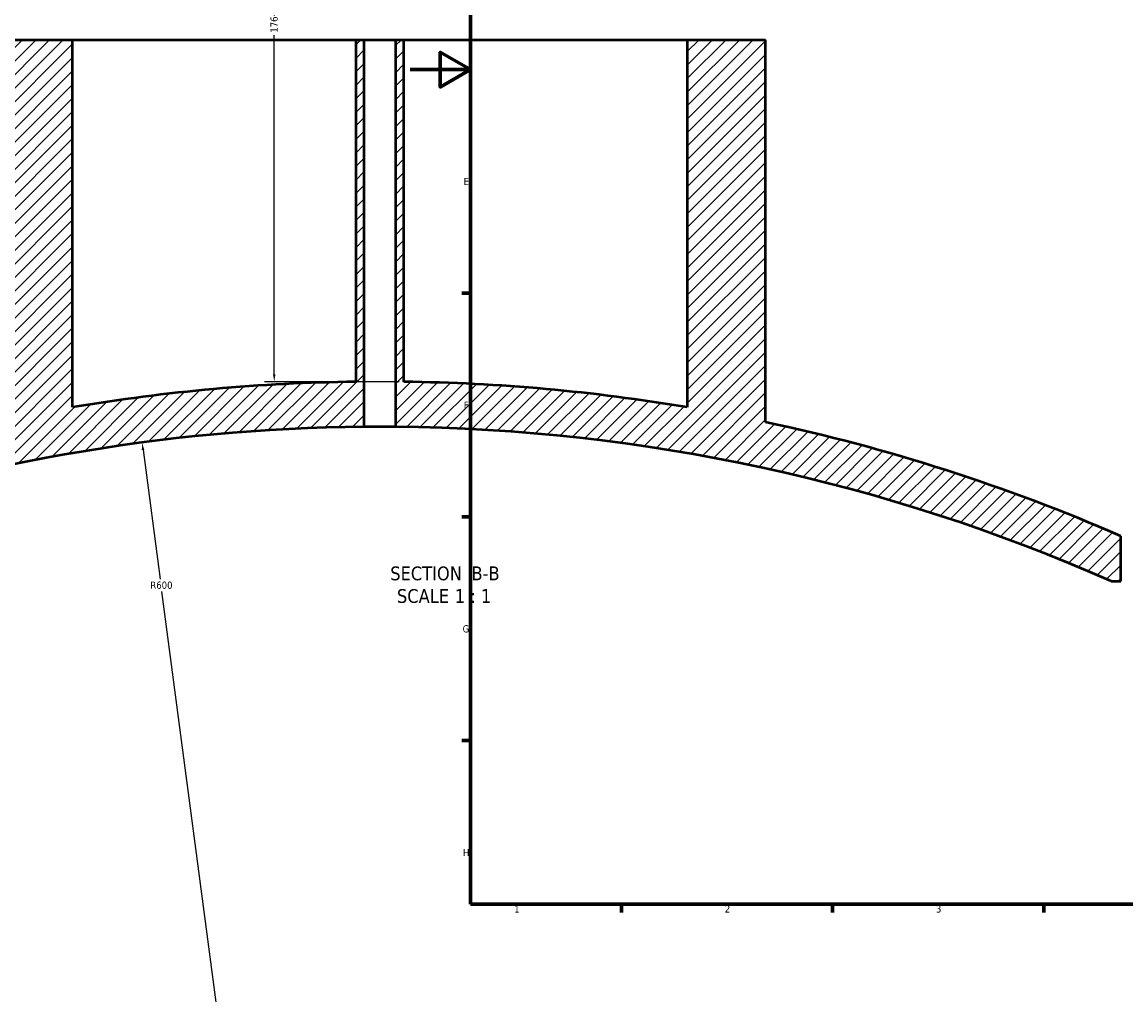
# Model space of a CAD drawing. Header units: millimetres. Extents: x -604 to 1146, y -422 to 904.
# Tile 3 of 11: x -129 to 238, y -10 to 313. Entities that reach past the tile are written whole.
import ezdxf

# ---------------------------------------------------------------- set-up
doc = ezdxf.new("R2010")
doc.units = ezdxf.units.MM
for name, color, linetype, lineweight in [('Border (ANSI)', 7, 'Continuous', 70), ('Dimension (ANSI)', 7, 'Continuous', 25), ('Hatch (ANSI)', 7, 'Continuous', 18), ('Symbol (ANSI)', 7, 'Continuous', 25), ('Visible (ANSI)', 7, 'Continuous', 50)]:
    doc.layers.add(name, color=color, linetype=linetype, lineweight=lineweight)
doc.styles.add('Label Text (ANSI)', font='tahoma.ttf')
doc.styles.add('Note Text (ANSI)', font='tahoma.ttf')
doc.dimstyles.new('Default - mm (ANSI)', dxfattribs={"dimtxt": 2.399999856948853, "dimasz": 2.5, "dimexe": 3.175, "dimexo": 1.6002, "dimgap": 0.7999999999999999, "dimtad": 0, "dimtoh": 1, "dimdec": 0, "dimrnd": 1e-08, "dimzin": 4, "dimdsep": 46, "dimtxsty": 'Note Text (ANSI)', "dimcen": 0.09, "dimdle": 10, "dimclrd": 256, "dimclre": 256, "dimclrt": 5, "dimadec": 1, "dimazin": 1, "dimtfac": 1.270000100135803, "dimtofl": 0, "dimtmove": 0, "dimatfit": 3, "dimfxl": 1, "dimtolj": 1, "dimtzin": 4, "dimlwd": -1, "dimlwe": -1, "dimarcsym": 0})

# ---------------------------------------------------------------- blocks, each defined once
blk = doc.blocks.new('Borders Default Border')
at = {"layer": 'Border (ANSI)'}
for p, q in [((20, 222.7499961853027), (17.20000028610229, 222.7499961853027)), ((20, 148.5000038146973), (17.20000028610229, 148.5000038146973)), ((20, 74.25000190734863), (17.20000028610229, 74.25000190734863)), ((70.08333206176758, 20), (70.08333206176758, 17.20000028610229)), ((140.1666641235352, 20), (140.1666641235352, 17.20000028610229)), ((210.2499961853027, 20), (210.2499961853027, 17.20000028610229))]:
    blk.add_line(p, q, dxfattribs=at)
at = {"layer": 'Border (ANSI)', "flags": 128}
for points in [[(20, 20), (20, 574.0000152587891), (820.9999847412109, 574.0000152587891), (820.9999847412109, 20), (20, 20)], [(0, 297.0000076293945), (20, 297.0000076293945), (10, 302.773494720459), (10, 291.2265014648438), (20, 297.0000076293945)]]:
    blk.add_lwpolyline(points, dxfattribs=at)
at = {"layer": 'Border (ANSI)', "color": 5, "true_color": 0x0000ff, "char_height": 2.39999994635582, "attachment_point": 7, "style": 'Note Text (ANSI)'}
for s, insert in [('E', (17.71423082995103, 258.6750000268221)), ('F', (17.77938474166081, 184.4250000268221)), ('G', (17.40381752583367, 110.1283225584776)), ('H', (17.52557601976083, 35.92500002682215)), ('1', (34.50022139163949, 17.20000005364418)), ('2', (104.39731425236, 17.20000005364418)), ('3', (174.4614475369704, 17.1494327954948))]:
    blk.add_mtext(s, dxfattribs=dict(at, insert=insert))
blk = doc.blocks.new('*D12')
at = {"layer": 'Defpoints', "color": 0, "transparency": 16777216}
for p in [(-78.45785921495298, 369.7348524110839), (-45.10844277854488, 193.3750246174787), (-2.054882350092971, 193.3750246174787)]:
    blk.add_point(p, dxfattribs=at)
at = {"layer": 'Dimension (ANSI)', "transparency": 16777216}
for p, q in [((-76.85765921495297, 369.7348524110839), (-41.93344277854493, 369.7348524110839)), ((-45.10844277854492, 367.2348524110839), (-45.10844277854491, 314.9757254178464)), ((-45.10844277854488, 195.8750246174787), (-45.10844277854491, 308.4419446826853)), ((-3.655082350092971, 193.3750246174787), (-48.28344277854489, 193.3750246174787))]:
    blk.add_line(p, q, dxfattribs=at)
for points in [[(-45.52510944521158, 367.2348524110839), (-44.69177611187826, 367.2348524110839), (-45.10844277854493, 369.7348524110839)], [(-45.52510944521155, 195.8750246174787), (-44.69177611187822, 195.8750246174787), (-45.10844277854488, 193.3750246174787)]]:
    blk.add_solid(points, dxfattribs=at)
at = {"layer": 'Dimension (ANSI)', "color": 5, "transparency": 16777216, "insert": (-46.35599138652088, 309.2419446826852), "char_height": 2.399999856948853, "attachment_point": 1, "rotation": 90, "style": 'Note Text (ANSI)'}
blk.add_mtext('\\A1;176', dxfattribs=at)
blk = doc.blocks.new('*D13')
at = {"layer": 'Defpoints', "color": 0, "transparency": 16777216}
for p in [(-88.97222276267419, 173.214461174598), (-10.05488235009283, -421.5729406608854)]:
    blk.add_point(p, dxfattribs=at)
at = {"layer": 'Dimension (ANSI)', "transparency": 16777216}
for p, q in [((-88.64340051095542, 170.7361803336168), (-82.95514506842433, 127.8647067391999)), ((-10.05488235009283, -421.5729406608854), (-82.41137332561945, 123.7663858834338))]:
    blk.add_line(p, q, dxfattribs=at)
blk.add_solid([(-88.2303537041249, 170.7909840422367), (-89.05644731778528, 170.681376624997), (-88.97222276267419, 173.214461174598)], dxfattribs=at)
at = {"layer": 'Dimension (ANSI)', "color": 5, "transparency": 16777216, "insert": (-86.22200980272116, 127.0647067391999), "char_height": 2.399999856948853, "attachment_point": 1, "style": 'Note Text (ANSI)'}
blk.add_mtext('\\A1;R600', dxfattribs=at)

msp = doc.modelspace()

# ---------------------------------------------------------------- hatches: boundary and pattern name
at = {"layer": 'Hatch (ANSI)'}
h = msp.add_hatch(dxfattribs=at)
h.set_pattern_fill('ANSI31', color=256, scale=25.4, style=0)
h.set_pattern_definition([(45, (0, 0), (-2.245064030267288, 2.245064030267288), [])])
edge = h.paths.add_edge_path()
edge.add_line((91.94511764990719, 306.9095720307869), (91.94511764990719, 184.9095405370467))
edge.add_ellipse((-10.05488235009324, -421.5729406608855), major_axis=(-606.4824811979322, 102.0000000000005), ratio=1, start_angle=270, end_angle=278.8014968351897)
edge.add_line((-2.054882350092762, 193.3750246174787), (-2.054882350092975, 306.9095720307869))
edge.add_line((-2.054882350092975, 306.9095720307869), (-4.854882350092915, 306.9095720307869))
edge.add_line((-4.854882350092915, 306.9095720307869), (-4.854882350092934, 178.4045255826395))
edge.add_ellipse((-10.05488235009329, -421.5729406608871), major_axis=(599.9774662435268, -5.200000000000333), ratio=1, start_angle=66.63664219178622, end_angle=90, ccw=False)
edge.add_line((232.6463538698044, 127.14931142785), (235.7951176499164, 127.1493114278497))
edge.add_line((235.7951176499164, 127.1493114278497), (235.7951176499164, 142.1493114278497))
edge.add_ellipse((-10.05488235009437, -421.5729406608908), major_axis=(-563.7222520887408, 245.8500000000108), ratio=1, start_angle=270, end_angle=281.5501391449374)
edge.add_line((117.9451176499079, 179.9592696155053), (117.9451176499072, 306.9095720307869))
edge.add_line((117.9451176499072, 306.9095720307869), (91.94511764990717, 306.9095720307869))
edge = h.paths.add_edge_path()
edge.add_line((-112.0548823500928, 184.9095405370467), (-112.0548823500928, 306.9095720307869))
edge.add_line((-112.0548823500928, 306.9095720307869), (-138.0548823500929, 306.9095720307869))
edge.add_line((-138.0548823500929, 306.9095720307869), (-138.0548823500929, 179.9592696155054))
edge.add_ellipse((-10.05488235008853, -421.5729406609), major_axis=(-601.5322102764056, -128.0000000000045), ratio=1, start_angle=270, end_angle=277.0784321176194)
edge.add_line((-211.204882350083, 159.6014544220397), (-211.2048823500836, 143.7045818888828))
edge.add_ellipse((-10.0548823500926, -421.5729406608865), major_axis=(565.2775225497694, 201.1499999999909), ratio=1, start_angle=70.90882861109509, end_angle=90, ccw=False)
edge.add_line((-15.25488235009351, 178.4045255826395), (-15.25488235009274, 306.9095720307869))
edge.add_line((-15.25488235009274, 306.9095720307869), (-18.05488235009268, 306.9095720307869))
edge.add_line((-18.05488235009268, 306.9095720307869), (-18.05488235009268, 193.3750246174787))
edge.add_ellipse((-10.05488235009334, -421.5729406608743), major_axis=(-614.9479652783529, -7.999999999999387), ratio=1, start_angle=270, end_angle=278.8014968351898)

# ---------------------------------------------------------------- linework, layer by layer
at = {"layer": 'Visible (ANSI)'}
for p, q in [((-138.0548823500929, 306.9095720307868), (-112.0548823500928, 306.9095720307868)), ((-112.0548823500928, 184.9095405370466), (-112.0548823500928, 306.9095720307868)), ((-112.0548823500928, 306.9095720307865), (-18.0548823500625, 306.9095720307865)), ((-18.05488235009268, 306.9095720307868), (-15.25488235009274, 306.9095720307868)), ((-18.05488235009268, 306.9095720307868), (-18.05488235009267, 193.3750246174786)), ((-15.25488235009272, 178.4045255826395), (-15.25488235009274, 306.9095720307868)), ((-15.25488235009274, 306.9095720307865), (-4.854882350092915, 306.9095720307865)), ((-4.854882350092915, 306.9095720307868), (-2.054882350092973, 306.9095720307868)), ((-4.854882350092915, 306.9095720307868), (-4.854882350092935, 178.4045255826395)), ((-2.054882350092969, 193.3750246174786), (-2.054882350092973, 306.9095720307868)), ((-2.054882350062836, 306.9095720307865), (91.94511764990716, 306.9095720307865)), ((91.94511764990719, 306.9095720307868), (91.94511764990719, 184.9095405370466)), ((91.94511764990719, 306.9095720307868), (117.9451176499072, 306.9095720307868)), ((117.9451176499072, 179.9592696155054), (117.9451176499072, 306.9095720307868)), ((235.7951176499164, 127.1493114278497), (235.7951176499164, 142.1493114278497)), ((232.646353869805, 127.1493114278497), (235.7951176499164, 127.1493114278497))]:
    msp.add_line(p, q, dxfattribs=at)
for centre, radius, start, end in [((-10.0548823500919, -421.5729406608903), 615.000000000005, 90.7453319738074, 99.54682880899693), ((-10.054882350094, -421.572940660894), 615.0000000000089, 80.45317119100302, 89.25466802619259), ((-10.05488235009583, -421.5729406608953), 615.0000000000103, 66.43706815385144, 77.98720729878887), ((-10.05488235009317, -421.5729406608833), 599.9999999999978, 90.49656963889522, 109.5877410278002), ((-10.05488235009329, -421.5729406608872), 600.0000000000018, 66.14007255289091, 89.50343036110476)]:
    msp.add_arc(centre, radius, start, end, dxfattribs=at)
msp.add_open_spline([(-4.854882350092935, 178.4045255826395), (-4.854882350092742, 178.4045255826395), (-4.985370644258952, 178.405701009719), (-5.516050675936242, 178.4099502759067), (-5.916242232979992, 178.4129631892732), (-6.8396119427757, 178.4186219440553), (-7.424338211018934, 178.4216348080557), (-8.705509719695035, 178.4258839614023), (-9.401955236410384, 178.4270593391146), (-10.70780946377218, 178.4270593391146), (-11.40425498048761, 178.4258839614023), (-12.68542648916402, 178.4216348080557), (-13.2701527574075, 178.4186219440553), (-14.19352246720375, 178.4129631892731), (-14.59371402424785, 178.4099502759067), (-15.1243940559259, 178.4057010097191), (-15.25488235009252, 178.4045255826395), (-15.25488235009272, 178.4045255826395)], degree=3, knots=[0, 0, 0, 0, 0.1958781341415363, 0.1958781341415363, 0.3917562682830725, 0.3917562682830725, 0.5876344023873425, 0.5876344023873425, 0.7835125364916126, 0.7835125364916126, 0.9793906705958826, 0.9793906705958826, 1.175268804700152, 1.175268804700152, 1.371146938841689, 1.371146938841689, 1.567025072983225, 1.567025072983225, 1.567025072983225, 1.567025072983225], dxfattribs=at)

# ---------------------------------------------------------------- block references
msp.add_blockref('Borders Default Border', (0, 0))

# ---------------------------------------------------------------- texts
at = {"layer": 'Symbol (ANSI)', "char_height": 4.571999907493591, "attachment_point": 7, "style": 'Label Text (ANSI)'}
for s, insert in [('SECTION', (-6.603762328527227, 127.4039666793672)), (' B-B', (18.63048582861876, 127.5002973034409)), ('SCALE', (-4.380748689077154, 119.8911093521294)), (' 1 : 1', (13.08777004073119, 119.9726198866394))]:
    msp.add_mtext(s, dxfattribs=dict(at, insert=insert))

# ---------------------------------------------------------------- dimensions: what is measured, and where the dimension line sits
at = {"layer": 'Dimension (ANSI)'}
dim = msp.add_linear_dim(base=(-45.10844277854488, 193.3750246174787), p1=(-78.45785921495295, 369.7348524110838), p2=(-2.05488235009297, 193.3750246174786), angle=90, dimstyle='Default - mm (ANSI)', override={"dimgap": 0.7999999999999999, "dimtoh": 0, "dimdec": 0, "dimtol": 0, "dimlim": 0, "dimtp": 0, "dimtm": -0, "dimtdec": 2, "dimatfit": 1}, dxfattribs=at)
dim.commit()
dim.dimension.update_dxf_attribs({"geometry": '*D12', "text_midpoint": (-45.10844277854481, 311.7088350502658), "dimtype": 160})
dim = msp.add_radius_dim(center=(-10.05488235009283, -421.5729406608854), mpoint=(-88.97222276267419, 173.214461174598), dimstyle='Default - mm (ANSI)', override={"dimgap": 0.7999999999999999, "dimtih": 1, "dimdec": 0, "dimlfac": 1, "dimcen": 0, "dimdle": 0, "dimtol": 0, "dimlim": 0, "dimtp": 0, "dimtm": -0, "dimtdec": 2, "dimtmove": 2}, dxfattribs=at)
dim.commit()
dim.dimension.update_dxf_attribs({"geometry": '*D13', "text_midpoint": (-82.6832591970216, 125.8155463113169), "dimtype": 164})

doc.saveas('drawing.dxf')
